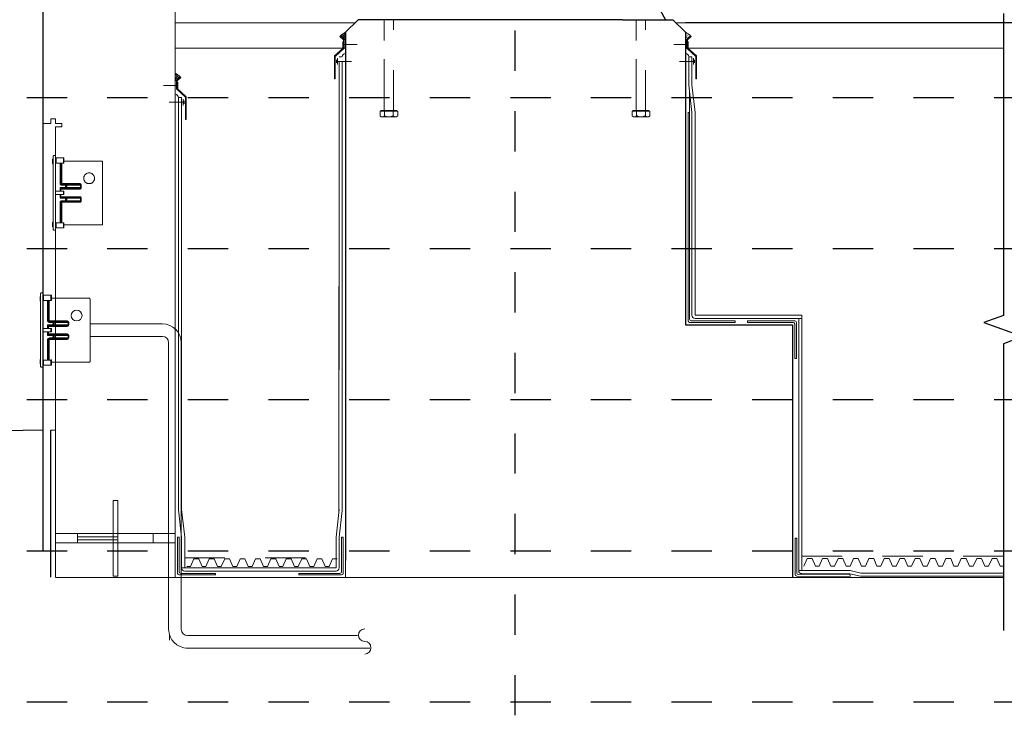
# Paper-space layout 'Layout1 (4)' of a CAD drawing. Header units: feet. Extents: x -61 to 78, y 0 to 11.
# Tile 11 of 14: x 10.9 to 13.34, y 1.43 to 3.15. Entities that reach past the tile are written whole.
import ezdxf

# ---------------------------------------------------------------- set-up
doc = ezdxf.new("R2010")
doc.units = ezdxf.units.FT
doc.header["$LTSCALE"] = 0.1
doc.header["$MEASUREMENT"] = 0
for name, pattern in [('Framing Section-MID SPAN$0$CENTER', [2, 1.25, -0.25, 0.25, -0.25]), ('Framing Section-MID SPAN$0$DASHED', [0.75, 0.5, -0.25]), ('Framing Section-MID SPAN$0$DGN Style 2', [10.034255, 6.020553, -4.013702]), ('Framing Section-MID SPAN$0$DGN Style 3', [9.381796, 6.701283, -2.680513])]:
    doc.linetypes.add(name, pattern=pattern)
doc.layers.get('0').update_dxf_attribs({"color": 252})
for name, color, linetype, lineweight in [('Framing Section-MID SPAN$0$BR_P_Beam_Stl_Det', 1, 'Continuous', 13), ('Framing Section-MID SPAN$0$BR_P_Slab_Object', 3, 'Continuous', 30), ('Framing Section-MID SPAN$0$LT_P_Luminaires', 2, 'Continuous', 0), ('Framing Section-MID SPAN$0$SC_Scratch6', 252, 'Continuous', 0), ('Framing Section-MID SPAN$0$SC_Scratch7', 252, 'Continuous', 0), ('Framing Section-MID SPAN$0$VG_P_Cells', 30, 'Continuous', 13), ('Framing Section-MID SPAN$0$VG_P_Landscape_Limits', 3, 'Continuous', 0)]:
    doc.layers.add(name, color=color, linetype=linetype, lineweight=lineweight)
for name, color, linetype in [('Framing Section-MID SPAN$0$L-ANNO-ELEVATION', 252, 'Framing Section-MID SPAN$0$DASHED'), ('Framing Section-MID SPAN$0$L-DETL-CNTR', 230, 'Framing Section-MID SPAN$0$CENTER'), ('Framing Section-MID SPAN$0$L-DETL-LINE-.25', 2, 'Continuous'), ('Framing Section-MID SPAN$0$L-SITE-FOUNDATION', 1, 'Continuous'), ('Framing Section-MID SPAN$0$L-SITE-PLANTER', 30, 'Continuous'), ('Framing Section-MID SPAN$0$L-SITE-SOIL', 13, 'Continuous'), ('Framing Section-MID SPAN$0$L-SITE-WALK', 1, 'Continuous')]:
    doc.layers.add(name, color=color, linetype=linetype)

# ---------------------------------------------------------------- blocks, each defined once
blk = doc.blocks.new('Framing Section-MID SPAN$0$BEGA')
at = {"color": 0, "linetype": 'ByBlock', "lineweight": -2}
for p, q in [((75100.6323, 35730.4003), (75100.6334, 35730.4013)), ((75100.6323, 35730.4003), (75100.6323, 35730.2771)), ((75100.6334, 35730.4013), (75100.6362, 35730.4013)), ((75100.6362, 35730.4013), (75100.6362, 35730.276)), ((75100.6315, 35730.3952), (75100.6322, 35730.3952)), ((75100.6315, 35730.3873), (75100.6315, 35730.3952)), ((75100.6322, 35730.3873), (75100.6315, 35730.3873)), ((75100.6362, 35730.3973), (75100.6498, 35730.3973)), ((75100.6373, 35730.3885), (75100.6373, 35730.3973)), ((75100.6498, 35730.3885), (75100.6373, 35730.3885)), ((75100.6441, 35730.3885), (75100.6441, 35730.3541)), ((75100.6453, 35730.3885), (75100.6453, 35730.3541)), ((75100.6468, 35730.3515), (75100.6468, 35730.3885)), ((75100.6498, 35730.3973), (75100.6498, 35730.3885)), ((75100.6505, 35730.392), (75100.7143, 35730.392)), ((75100.7156, 35730.3907), (75100.7156, 35730.286)), ((75100.6441, 35730.3541), (75100.677, 35730.3541)), ((75100.6468, 35730.3527), (75100.677, 35730.3527)), ((75100.6468, 35730.3513), (75100.6797, 35730.3513)), ((75100.6784, 35730.3512), (75100.6784, 35730.3474)), ((75100.6797, 35730.3514), (75100.6797, 35730.3473)), ((75100.6362, 35730.3412), (75100.6499, 35730.3412)), ((75100.6362, 35730.3355), (75100.6499, 35730.3355)), ((75100.6441, 35730.3473), (75100.6797, 35730.3473)), ((75100.6441, 35730.3412), (75100.6441, 35730.3473)), ((75100.6441, 35730.3473), (75100.6454, 35730.3461)), ((75100.6441, 35730.3461), (75100.677, 35730.3461)), ((75100.6441, 35730.3447), (75100.677, 35730.3447)), ((75100.6441, 35730.3355), (75100.6441, 35730.3294)), ((75100.6454, 35730.3461), (75100.6454, 35730.3412)), ((75100.6454, 35730.3307), (75100.6454, 35730.3355)), ((75100.6497, 35730.3412), (75100.6497, 35730.3384)), ((75100.6497, 35730.3355), (75100.6497, 35730.3384)), ((75100.6505, 35730.3406), (75100.6505, 35730.3384)), ((75100.6505, 35730.3362), (75100.6505, 35730.3384)), ((75100.6441, 35730.3321), (75100.677, 35730.3321)), ((75100.6441, 35730.3307), (75100.677, 35730.3307)), ((75100.6441, 35730.3294), (75100.6454, 35730.3307)), ((75100.6441, 35730.3294), (75100.6797, 35730.3294)), ((75100.6441, 35730.3227), (75100.677, 35730.3227)), ((75100.6441, 35730.2882), (75100.6441, 35730.3226)), ((75100.6453, 35730.2882), (75100.6453, 35730.3226)), ((75100.6468, 35730.3254), (75100.6797, 35730.3254)), ((75100.6468, 35730.3253), (75100.6468, 35730.2882)), ((75100.6468, 35730.3241), (75100.677, 35730.3241)), ((75100.6784, 35730.3255), (75100.6784, 35730.3294)), ((75100.6797, 35730.3253), (75100.6797, 35730.3294)), ((75100.6322, 35730.2894), (75100.6315, 35730.2894)), ((75100.6315, 35730.2894), (75100.6315, 35730.2816)), ((75100.6498, 35730.2882), (75100.6373, 35730.2882)), ((75100.6373, 35730.2882), (75100.6373, 35730.2795)), ((75100.6498, 35730.2795), (75100.6498, 35730.2882)), ((75100.6505, 35730.2847), (75100.7143, 35730.2847)), ((75100.6315, 35730.2816), (75100.6322, 35730.2816)), ((75100.6323, 35730.2771), (75100.6334, 35730.276)), ((75100.6334, 35730.276), (75100.6362, 35730.276)), ((75100.6362, 35730.2795), (75100.6498, 35730.2795))]:
    blk.add_line(p, q, dxfattribs=at)
for centre, radius in [((75100.6929, 35730.3631), 0.00909), ((75100.6542, 35730.3493), 0.0012), ((75100.6542, 35730.3274), 0.0012)]:
    blk.add_circle(centre, radius, dxfattribs=at)
for centre, radius, start, end in [((75100.7143, 35730.3907), 0.00132, 0, 90), ((75100.6468, 35730.3541), 0.00265, 180, 270), ((75100.6468, 35730.3541), 0.00143, 180, 270), ((75100.677, 35730.3514), 0.00265, 0, 90), ((75100.677, 35730.3512), 0.00143, 0, 90), ((75100.6499, 35730.3406), 0.000661, 0, 90), ((75100.6499, 35730.3362), 0.000661, 270, 0), ((75100.677, 35730.3475), 0.00143, 270, 0), ((75100.677, 35730.3473), 0.00265, 270, 0), ((75100.6468, 35730.3226), 0.00265, 90, 180), ((75100.6468, 35730.3226), 0.00143, 90, 180), ((75100.677, 35730.3294), 0.00265, 0, 90), ((75100.677, 35730.3292), 0.00143, 0, 90), ((75100.677, 35730.3255), 0.00143, 270, 0), ((75100.677, 35730.3253), 0.00265, 270, 0), ((75100.7143, 35730.286), 0.00132, 270, 0)]:
    blk.add_arc(centre, radius, start, end, dxfattribs=at)
for points in [[(75100.6498, 35730.3973), (75100.6505, 35730.3973), (75100.6505, 35730.3884), (75100.6498, 35730.3884)], [(75100.6498, 35730.2795), (75100.6505, 35730.2795), (75100.6505, 35730.2883), (75100.6498, 35730.2883)]]:
    blk.add_3dface(points, dxfattribs=at)
blk = doc.blocks.new('Framing Section-MID SPAN$0$AecDtl_BoltHeadSide_Hex_3')
at = {"linetype": 'ByBlock'}
for p, q in [((-0.175, 0.179), (-0.175, -0.179)), ((-0.016, -0.238), (-0.016, 0.238))]:
    blk.add_line(p, q, dxfattribs=at)
at = {"color": 0, "linetype": 'ByBlock', "lineweight": -2, "ltscale": 0.254001}
for p, q in [((-0.143, 0.238), (-0.016, 0.238)), ((-0.143, 0.119), (-0.016, 0.119)), ((-0.143, -0.119), (-0.016, -0.119)), ((-0.143, -0.238), (-0.016, -0.238))]:
    blk.add_line(p, q, dxfattribs=at)
at = {"color": 0, "linetype": 'ByBlock', "lineweight": -2, "ltscale": 0.254001, "flags": 128}
blk.add_lwpolyline([(-0.016, 0.214), (0, 0.214), (0, -0.214), (-0.016, -0.214)], dxfattribs=at)
at = {"color": 0, "linetype": 'ByBlock', "lineweight": -2, "ltscale": 0.254001}
for centre, radius, start, end in [((-0.103, 0.179), 0.0718, 123.8901, 236.1099), ((0.065, 0), 0.239, 150.1582, 209.8418), ((-0.103, -0.179), 0.0718, 123.8901, 236.1099)]:
    blk.add_arc(centre, radius, start, end, dxfattribs=at)
blk = doc.blocks.new('Framing Section-MID SPAN$0$AecDtl_BoltHeadSide_Hex_1')
at = {"linetype": 'ByBlock'}
for p, q in [((-0.175, 0.179), (-0.175, -0.179)), ((-0.016, -0.238), (-0.016, 0.238))]:
    blk.add_line(p, q, dxfattribs=at)
at = {"color": 0, "linetype": 'ByBlock', "lineweight": -2, "ltscale": 0.254001}
for p, q in [((-0.143, 0.238), (-0.016, 0.238)), ((-0.143, 0.119), (-0.016, 0.119)), ((-0.143, -0.119), (-0.016, -0.119)), ((-0.143, -0.238), (-0.016, -0.238))]:
    blk.add_line(p, q, dxfattribs=at)
at = {"color": 0, "linetype": 'ByBlock', "lineweight": -2, "ltscale": 0.254001, "flags": 128}
blk.add_lwpolyline([(-0.016, 0.214), (0, 0.214), (0, -0.214), (-0.016, -0.214)], dxfattribs=at)
at = {"color": 0, "linetype": 'ByBlock', "lineweight": -2, "ltscale": 0.254001}
for centre, radius, start, end in [((-0.103, 0.179), 0.0718, 123.8901, 236.1099), ((0.065, 0), 0.239, 150.1582, 209.8418), ((-0.103, -0.179), 0.0718, 123.8901, 236.1099)]:
    blk.add_arc(centre, radius, start, end, dxfattribs=at)
blk = doc.blocks.new('*U296')
at = {"layer": 'Framing Section-MID SPAN$0$L-DETL-LINE-.25', "linetype": 'Continuous'}
blk.add_lwpolyline([(0, 12.547), (0, 0.562), (-0.773, 0.281), (0.773, -0.281), (0, -0.562), (0, -11.954)], dxfattribs=at)
blk = doc.blocks.new('Framing Section-MID SPAN')
at = {"layer": 'Framing Section-MID SPAN$0$SC_Scratch6'}
h = blk.add_hatch(dxfattribs=at)
h.set_pattern_fill('AR-SAND', color=252, scale=0.012, angle=-8.260491, style=0, pattern_type=2)
h.set_pattern_definition([(142.4995, (196.67738, -43.46383), (0.00393806, 0.12042622), [0, -0.0949998, 0, -0.1062498, 0, -0.10156224]), (172.4995, (196.67738, -43.46383), (-0.1106096, 0.1763852), [0, -0.05124984, 0, -0.0856248, 0, -0.03281244]), (212.4995, (196.75426, -43.46382), (-0.19463336, 0.0003555), [0, -0.03124992, 0, -0.11249976, 0, -0.1468752]), (222.4995, (196.75426, -43.46382), (-0.1878821, 0.0548563), [0, -0.01562496, 0, -0.07374984, 0, -0.08437488])])
h.paths.add_polyline_path([(184.2912, -17.1336, -0.0853641), (184.7116, -16.8215), (184.7116, -17.4194), (184.5769, -17.4194)])
h = blk.add_hatch(dxfattribs=at)
h.set_pattern_fill('AR-SAND', color=252, scale=0.012, angle=-8.260491, style=0, pattern_type=2)
h.set_pattern_definition([(142.4995, (196.67738, -43.46383), (0.00393806, 0.12042622), [0, -0.0949998, 0, -0.1062498, 0, -0.10156224]), (172.4995, (196.67738, -43.46383), (-0.1106096, 0.1763852), [0, -0.05124984, 0, -0.0856248, 0, -0.03281244]), (212.4995, (196.75426, -43.46382), (-0.19463336, 0.0003555), [0, -0.03124992, 0, -0.11249976, 0, -0.1468752]), (222.4995, (196.75426, -43.46382), (-0.1878821, 0.0548563), [0, -0.01562496, 0, -0.07374984, 0, -0.08437488])])
h.paths.add_polyline_path([(184.2912, -17.1336, -0.0853641), (184.7116, -16.8215), (184.7116, -17.4194), (184.5769, -17.4194)])
h = blk.add_hatch(dxfattribs=at)
h.set_pattern_fill('AR-SAND', color=252, scale=0.012, angle=-8.260491, style=0, pattern_type=2)
h.set_pattern_definition([(37.5, (199.20445, -43.49874), (-0.00393705, 0.12042625), [0, -0.0949998, 0, -0.1062498, 0, -0.10156224]), (7.5, (199.20445, -43.49874), (0.1106111, 0.1763843), [0, -0.05124984, 0, -0.0856248, 0, -0.03281244]), (327.5, (199.12757, -43.49874), (0.19463336, 0.00035386), [0, -0.03124992, 0, -0.11249976, 0, -0.1468752]), (317.5, (199.12757, -43.49874), (0.1878826, 0.0548548), [0, -0.01562496, 0, -0.07374984, 0, -0.08437488])])
h.paths.add_polyline_path([(212.132, -17.1336, 0.0853641), (211.7116, -16.8215), (211.7116, -17.4194), (211.8462, -17.4194)])
h = blk.add_hatch(dxfattribs=at)
h.set_pattern_fill('AR-SAND', color=252, scale=0.012, angle=-8.260491, style=0, pattern_type=2)
h.set_pattern_definition([(37.5, (199.20445, -43.49874), (-0.00393705, 0.12042625), [0, -0.0949998, 0, -0.1062498, 0, -0.10156224]), (7.5, (199.20445, -43.49874), (0.1106111, 0.1763843), [0, -0.05124984, 0, -0.0856248, 0, -0.03281244]), (327.5, (199.12757, -43.49874), (0.19463336, 0.00035386), [0, -0.03124992, 0, -0.11249976, 0, -0.1468752]), (317.5, (199.12757, -43.49874), (0.1878826, 0.0548548), [0, -0.01562496, 0, -0.07374984, 0, -0.08437488])])
h.paths.add_polyline_path([(212.132, -17.1336, 0.0853641), (211.7116, -16.8215), (211.7116, -17.4194), (211.8462, -17.4194)])
h = blk.add_hatch(dxfattribs=at)
h.set_pattern_fill('AR-SAND', color=252, scale=0.012, angle=-8.260491, style=0, pattern_type=2)
h.set_pattern_definition([(37.5, (158.68645, -46.74958), (-0.00393705, 0.12042625), [0, -0.0949998, 0, -0.1062498, 0, -0.10156224]), (7.5, (158.68645, -46.74958), (0.1106111, 0.1763843), [0, -0.05124984, 0, -0.0856248, 0, -0.03281244]), (327.5, (158.60957, -46.74958), (0.19463336, 0.00035386), [0, -0.03124992, 0, -0.11249976, 0, -0.1468752]), (317.5, (158.60957, -46.74958), (0.1878826, 0.0548548), [0, -0.01562496, 0, -0.07374984, 0, -0.08437488])])
h.paths.add_polyline_path([(171.6134, -20.385, 0.0853641), (171.1931, -20.0729), (171.1931, -20.6708), (171.3277, -20.6708)])
h = blk.add_hatch(dxfattribs=at)
h.set_pattern_fill('AR-SAND', color=252, scale=0.012, angle=-8.260491, style=0, pattern_type=2)
h.set_pattern_definition([(37.5, (158.68645, -46.74958), (-0.00393705, 0.12042625), [0, -0.0949998, 0, -0.1062498, 0, -0.10156224]), (7.5, (158.68645, -46.74958), (0.1106111, 0.1763843), [0, -0.05124984, 0, -0.0856248, 0, -0.03281244]), (327.5, (158.60957, -46.74958), (0.19463336, 0.00035386), [0, -0.03124992, 0, -0.11249976, 0, -0.1468752]), (317.5, (158.60957, -46.74958), (0.1878826, 0.0548548), [0, -0.01562496, 0, -0.07374984, 0, -0.08437488])])
h.paths.add_polyline_path([(171.6134, -20.385, 0.0853641), (171.1931, -20.0729), (171.1931, -20.6708), (171.3277, -20.6708)])
at = {"layer": 'Framing Section-MID SPAN$0$BR_P_Beam_Stl_Det', "color": 252}
blk.add_line((170.74, -65.1076), (170.74, -64.6076), dxfattribs=at)
blk.add_line((170.74, -65.1076), (170.74, -64.6076), dxfattribs=at)
at = {"layer": 'Framing Section-MID SPAN$0$BR_P_Slab_Object', "color": 252}
for p, q in [((161.3192, -60.1193), (161.3192, -48.4261)), ((161.3192, -60.1193), (161.3192, -48.4261)), ((161.6918, -60.1223), (236.9089, -60.1277)), ((161.6918, -60.1223), (236.9089, -60.1277))]:
    blk.add_line(p, q, dxfattribs=at)
at = {"layer": 'Framing Section-MID SPAN$0$BR_P_Slab_Object', "color": 252, "lineweight": 0}
blk.add_line((161.3192, -48.4261), (161.6942, -48.4261), dxfattribs=at)
blk.add_line((161.3192, -48.4261), (161.6942, -48.4261), dxfattribs=at)
at = {"layer": 'Framing Section-MID SPAN$0$BR_P_Slab_Object', "color": 252, "flags": 128}
for points in [[(184.7036, -28.4901), (184.7067, -32.4537)], [(184.7036, -28.4901), (184.7067, -32.4537)], [(211.7116, -28.4901), (211.7116, -40.0649)], [(211.7116, -28.4901), (211.7116, -40.0649)], [(211.7116, -40.0649), (220.1955, -40.0554), (220.1955, -60.1265)], [(212.1955, -40.0554), (220.1955, -40.0554), (220.1955, -60.1265)]]:
    blk.add_lwpolyline(points, dxfattribs=at)
at = {"layer": 'Framing Section-MID SPAN$0$L-ANNO-ELEVATION'}
for points in [[(297.0024, -22.0315), (-115.4796, -22.0315)], [(297.0024, -34.0315), (-115.4796, -34.0315)], [(297.0024, -46.0315), (-115.4796, -46.0315)], [(297.0024, -58.0315), (-115.4796, -58.0315)], [(297.0024, -70.0315), (-115.4796, -70.0315)]]:
    blk.add_lwpolyline(points, dxfattribs=at)
at = {"layer": 'Framing Section-MID SPAN$0$L-DETL-CNTR'}
blk.add_lwpolyline([(198.1956, -71.0844), (198.1956, 174.3827)], dxfattribs=at)
at = {"layer": 'Framing Section-MID SPAN$0$L-SITE-FOUNDATION', "color": 252}
for points in [[(209.6956, -15.0715), (210.125, -15.8215)], [(184.7116, -16.8215), (185.7116, -15.8215)], [(189.6956, -15.8215), (185.7116, -15.8215)], [(206.6956, -15.8215), (189.6956, -15.8215)], [(206.6956, -15.8215), (210.7116, -15.8215)], [(210.7116, -15.8215), (211.7116, -16.8215)], [(184.7116, -16.8215), (184.7116, -58.7815)], [(211.7116, -16.8215), (211.7116, -40.0649)]]:
    blk.add_lwpolyline(points, dxfattribs=at)
at = {"layer": 'Framing Section-MID SPAN$0$L-SITE-PLANTER', "color": 252}
blk.add_lwpolyline([(160.6896, -15.0715), (160.6896, -58.0315)], dxfattribs=at)
at = {"layer": 'Framing Section-MID SPAN$0$L-SITE-SOIL'}
blk.add_lwpolyline([(297.0024, -16.0715), (211.7116, -16.0715)], dxfattribs=at)
at = {"layer": 'Framing Section-MID SPAN$0$L-SITE-WALK'}
blk.add_lwpolyline([(160.6983, -48.4358), (21.6135, -50.7571)], dxfattribs=at)
at = {"layer": 'Framing Section-MID SPAN$0$SC_Scratch6', "color": 252}
for p, q in [((184.3167, -17.1075), (184.2698, -17.1565)), ((184.3167, -17.1075), (184.2698, -17.1565)), ((184.2698, -17.1565), (184.5457, -17.4323)), ((184.2698, -17.1565), (184.5457, -17.4323)), ((184.3167, -17.1075), (184.6082, -17.4066)), ((184.3167, -17.1075), (184.6082, -17.4066)), ((212.1065, -17.1075), (211.815, -17.4066)), ((212.1065, -17.1075), (211.815, -17.4066)), ((212.1533, -17.1565), (211.8775, -17.4323)), ((212.1533, -17.1565), (211.8775, -17.4323)), ((212.1065, -17.1075), (212.1533, -17.1565)), ((212.1065, -17.1075), (212.1533, -17.1565)), ((184.5078, -18.0447), (184.5078, -17.5447)), ((184.5078, -18.0447), (184.5078, -17.5447)), ((184.5078, -17.7947), (185.6361, -17.7947)), ((184.5078, -17.7947), (185.6361, -17.7947)), ((184.5457, -17.4323), (184.546, -18.0479)), ((184.5457, -17.4323), (184.546, -18.0479)), ((184.6082, -17.4066), (184.6086, -18.075)), ((184.6082, -17.4066), (184.6086, -18.075)), ((211.9153, -17.7947), (210.787, -17.7947)), ((211.9153, -17.7947), (210.787, -17.7947)), ((211.815, -17.4066), (211.8146, -18.075)), ((211.815, -17.4066), (211.8146, -18.075)), ((211.8775, -17.4323), (211.8771, -18.0479)), ((211.8775, -17.4323), (211.8771, -18.0479)), ((211.9153, -18.0447), (211.9153, -17.5447)), ((211.9153, -18.0447), (211.9153, -17.5447)), ((184.546, -18.0479), (183.8403, -18.7063)), ((184.546, -18.0479), (183.8403, -18.7063)), ((183.8403, -18.7063), (183.8403, -20.5109)), ((183.8403, -18.7063), (183.8403, -20.5109)), ((184.6086, -18.075), (183.9028, -18.7335)), ((184.6086, -18.075), (183.9028, -18.7335)), ((183.9028, -18.7335), (183.9028, -20.5109)), ((183.9028, -18.7335), (183.9028, -20.5109)), ((184.4473, -18.7609), (184.2089, -18.7609)), ((184.4473, -18.7609), (184.2089, -18.7609)), ((211.8146, -18.075), (212.5203, -18.7335)), ((211.8146, -18.075), (212.5203, -18.7335)), ((211.8771, -18.0479), (212.5828, -18.7063)), ((211.8771, -18.0479), (212.5828, -18.7063)), ((211.9684, -21.0164), (211.9688, -18.7609)), ((211.9684, -21.0164), (211.9688, -18.7609)), ((211.9689, -18.7609), (212.2189, -18.7609)), ((211.9689, -18.7609), (212.2189, -18.7609)), ((212.2184, -18.7609), (212.2183, -21.0016)), ((212.2184, -18.7609), (212.2183, -21.0016)), ((212.5203, -18.7335), (212.5203, -20.5109)), ((212.5203, -18.7335), (212.5203, -20.5109)), ((212.5828, -18.7063), (212.5828, -20.5109)), ((212.5828, -18.7063), (212.5828, -20.5109)), ((183.9966, -19.0109), (183.9966, -19.2609)), ((183.9966, -19.0109), (183.9966, -19.2609)), ((184.072, -19.1359), (185.2003, -19.1359)), ((184.072, -19.1359), (185.2003, -19.1359)), ((184.1891, -54.8791), (184.2029, -19.1359)), ((184.4445, -19.1359), (184.4481, -54.8125)), ((212.3511, -19.1359), (211.2228, -19.1359)), ((212.3511, -19.1359), (211.2228, -19.1359)), ((212.4266, -19.0109), (212.4266, -19.2609)), ((212.4266, -19.0109), (212.4266, -19.2609)), ((171.3968, -21.0461), (170.2685, -21.0461)), ((171.3968, -21.0461), (170.2685, -21.0461)), ((171.2965, -20.658), (171.2961, -21.3264)), ((171.2965, -20.658), (171.2961, -21.3264)), ((171.588, -20.3589), (171.2965, -20.658)), ((171.588, -20.3589), (171.2965, -20.658)), ((171.3589, -20.6837), (171.3586, -21.2993)), ((171.3589, -20.6837), (171.3586, -21.2993)), ((171.6348, -20.4079), (171.3589, -20.6837)), ((171.6348, -20.4079), (171.3589, -20.6837)), ((171.3968, -21.2961), (171.3968, -20.7961)), ((171.3968, -21.2961), (171.3968, -20.7961)), ((171.588, -20.3589), (171.6348, -20.4079)), ((171.588, -20.3589), (171.6348, -20.4079)), ((183.9028, -20.5109), (183.8403, -20.5109)), ((183.9028, -20.5109), (183.8403, -20.5109)), ((211.9684, -21.0164), (212.2109, -23.199)), ((211.9684, -21.0164), (212.2109, -23.199)), ((212.2183, -21.0016), (212.4609, -23.1851)), ((212.2183, -21.0016), (212.4609, -23.1851)), ((212.5203, -20.5109), (212.5828, -20.5109)), ((212.5203, -20.5109), (212.5828, -20.5109)), ((171.2961, -21.3264), (172.0018, -21.9849)), ((171.2961, -21.3264), (172.0018, -21.9849)), ((171.3586, -21.2993), (172.0643, -21.9577)), ((171.3586, -21.2993), (172.0643, -21.9577)), ((212.0329, -39.6179), (212.0329, -21.5967)), ((171.8326, -22.3873), (170.7043, -22.3873)), ((171.8326, -22.3873), (170.7043, -22.3873)), ((171.4515, -54.7482), (171.4504, -22.0123)), ((171.4504, -22.0123), (171.7004, -22.0123)), ((171.4515, -54.7482), (171.4504, -22.0123)), ((171.4504, -22.0123), (171.7004, -22.0123)), ((171.7015, -54.7344), (171.7004, -22.0123)), ((171.7015, -54.7344), (171.7004, -22.0123)), ((171.9081, -22.2623), (171.9081, -22.5123)), ((171.9081, -22.2623), (171.9081, -22.5123)), ((172.0018, -21.9849), (172.0018, -23.7623)), ((172.0018, -21.9849), (172.0018, -23.7623)), ((172.0643, -21.9577), (172.0643, -23.7623)), ((172.0643, -21.9577), (172.0643, -23.7623)), ((211.8984, -23.199), (212.0234, -23.199)), ((211.8984, -23.199), (212.0234, -23.199)), ((211.9079, -39.7429), (211.9079, -23.199)), ((212.2204, -39.3054), (212.2204, -23.199)), ((212.4704, -39.3054), (212.4609, -23.1851)), ((172.0018, -23.7623), (172.0643, -23.7623)), ((172.0018, -23.7623), (172.0643, -23.7623)), ((184.1891, -54.8791), (184.1978, -32.4295)), ((184.4458, -32.4295), (184.4481, -54.8125)), ((211.9079, -39.7429), (211.9079, -36.8679)), ((212.0329, -39.6179), (212.0329, -36.8679)), ((212.2204, -39.3054), (212.2204, -36.8679)), ((212.4704, -39.3054), (212.4704, -36.854)), ((212.0329, -39.8679), (215.6579, -39.8679)), ((212.0329, -39.8679), (215.6579, -39.8679)), ((212.1579, -39.7429), (215.6579, -39.7429)), ((212.1579, -39.7429), (215.6579, -39.7429)), ((220.9455, -39.3054), (212.4704, -39.3054)), ((220.9455, -39.5554), (212.4704, -39.5554)), ((220.9455, -39.3054), (212.6955, -39.3054)), ((220.9455, -39.5554), (212.9455, -39.5554)), ((215.6579, -39.8679), (215.6579, -39.7429)), ((215.6579, -39.8679), (215.6579, -39.7429)), ((216.633, -39.8679), (216.633, -39.7429)), ((216.633, -39.7429), (220.383, -39.7429)), ((216.633, -39.8679), (216.633, -39.7429)), ((216.633, -39.7429), (220.383, -39.7429)), ((216.633, -39.8679), (220.258, -39.8679)), ((216.633, -39.8679), (220.258, -39.8679)), ((220.508, -39.8679), (220.508, -42.7429)), ((220.508, -39.8679), (220.508, -42.7429)), ((220.6953, -59.5863), (220.6955, -39.5554)), ((220.6953, -59.5863), (220.6955, -39.5554)), ((220.9455, -59.5863), (220.9455, -39.3054)), ((220.9455, -59.5863), (220.9455, -39.3054)), ((220.383, -39.9929), (220.383, -42.7429)), ((220.383, -39.9929), (220.383, -42.7429)), ((220.508, -42.7429), (220.383, -42.7429)), ((220.508, -42.7429), (220.383, -42.7429)), ((171.4515, -54.7482), (171.4515, -54.5774)), ((171.4515, -54.7482), (171.4515, -54.5774)), ((171.4515, -54.7482), (171.6942, -56.9325)), ((171.4515, -54.7482), (171.6942, -56.9325)), ((171.7015, -54.7344), (171.9442, -56.9186)), ((171.7015, -54.7344), (171.9442, -56.9186)), ((184.2052, -54.7344), (183.9625, -56.9186)), ((184.2052, -54.7344), (183.9625, -56.9186)), ((184.4481, -54.8125), (184.2125, -56.9325)), ((184.4481, -54.8125), (184.2125, -56.9325)), ((171.3817, -59.8075), (171.3817, -56.9325)), ((171.3817, -56.9325), (171.5067, -56.9325)), ((171.3817, -59.8075), (171.3817, -56.9325)), ((171.3817, -56.9325), (171.5067, -56.9325)), ((171.5067, -59.6825), (171.5067, -56.9325)), ((171.5067, -59.6825), (171.5067, -56.9325)), ((171.6942, -59.37), (171.6942, -56.9325)), ((171.6942, -59.37), (171.6942, -56.9325)), ((171.9442, -59.37), (171.9442, -56.9186)), ((171.9442, -59.37), (171.9442, -56.9186)), ((183.9625, -59.37), (183.9625, -56.9186)), ((183.9625, -59.37), (183.9625, -56.9186)), ((184.2125, -59.37), (184.2125, -56.9325)), ((184.2125, -59.37), (184.2125, -56.9325)), ((184.4, -59.6825), (184.4, -56.9325)), ((184.525, -56.9325), (184.4, -56.9325)), ((184.4, -59.6825), (184.4, -56.9325)), ((184.525, -56.9325), (184.4, -56.9325)), ((184.525, -59.8075), (184.525, -56.9325)), ((184.525, -59.8075), (184.525, -56.9325)), ((220.4158, -59.8943), (220.4158, -57.0193)), ((220.5408, -57.0193), (220.4158, -57.0193)), ((220.4158, -59.8943), (220.4158, -57.0193)), ((220.5408, -57.0193), (220.4158, -57.0193)), ((220.5408, -59.7693), (220.5408, -57.0193)), ((220.5408, -59.7693), (220.5408, -57.0193)), ((183.6956, -59.37), (171.6942, -59.37)), ((183.9625, -59.37), (171.6942, -59.37)), ((171.1942, -60.123), (184.1956, -60.1239)), ((171.1942, -60.123), (184.1956, -60.1239)), ((174.3907, -59.9325), (171.5067, -59.9325)), ((174.3907, -59.9325), (171.5067, -59.9325)), ((174.3907, -59.8075), (171.6317, -59.8075)), ((174.3907, -59.8075), (171.6317, -59.8075)), ((183.4456, -59.62), (171.9442, -59.62)), ((183.9626, -59.62), (171.9442, -59.62)), ((174.3907, -59.8075), (174.3907, -59.9325)), ((174.3907, -59.8075), (174.3907, -59.9325)), ((180.9991, -59.8075), (183.7581, -59.8075)), ((180.9991, -59.8075), (180.9991, -59.9325)), ((180.9991, -59.8075), (184.275, -59.8075)), ((180.9991, -59.8075), (180.9991, -59.9325)), ((180.9991, -59.9325), (183.8831, -59.9325)), ((180.9991, -59.9325), (184.4, -59.9325)), ((224.7854, -60.0438), (220.5408, -60.0193)), ((224.7854, -60.0438), (220.5408, -60.0193)), ((224.7854, -59.9188), (220.6658, -59.8943)), ((224.7854, -59.9188), (220.6658, -59.8943)), ((224.7833, -59.5863), (220.6955, -59.5863)), ((224.7833, -59.5863), (220.6955, -59.5863)), ((224.7395, -59.8326), (220.9453, -59.8272)), ((224.7395, -59.8326), (220.9453, -59.8272)), ((225.5902, -60.0409), (224.7548, -59.8363)), ((225.5902, -60.0409), (224.7548, -59.8363)), ((225.6305, -59.7938), (224.7833, -59.5863)), ((225.6305, -59.7938), (224.7833, -59.5863)), ((224.7854, -60.0438), (224.784, -59.9188)), ((224.7854, -60.0438), (224.784, -59.9188)), ((225.5902, -60.0409), (236.9089, -60.0412)), ((225.5902, -60.0409), (236.9089, -60.0412)), ((236.9089, -59.7938), (225.6305, -59.7938)), ((236.9089, -59.7938), (225.6305, -59.7938))]:
    blk.add_line(p, q, dxfattribs=at)
at = {"layer": 'Framing Section-MID SPAN$0$SC_Scratch6', "color": 252, "linetype": 'Framing Section-MID SPAN$0$DGN Style 2'}
for p, q in [((163.4442, -56.6431), (169.4442, -56.6431)), ((163.4442, -56.6431), (163.4442, -57.3931)), ((163.4442, -56.6431), (169.4442, -56.6431)), ((163.4442, -56.6431), (163.4442, -57.3931)), ((163.4442, -56.8931), (169.4442, -56.8931)), ((163.4442, -56.8931), (169.4442, -56.8931)), ((169.4442, -56.6431), (169.4442, -57.3931)), ((169.4442, -56.6431), (169.4442, -57.3931)), ((163.4442, -57.1431), (169.4442, -57.1431)), ((163.4442, -57.1431), (169.4442, -57.1431))]:
    blk.add_line(p, q, dxfattribs=at)
at = {"layer": 'Framing Section-MID SPAN$0$SC_Scratch6', "color": 252, "flags": 128}
for points in [[(184.072, -19.3859), (184.072, -18.8859)], [(184.072, -19.3859), (184.072, -18.8859)], [(212.3511, -19.3859), (212.3511, -18.8859)], [(212.3511, -19.3859), (212.3511, -18.8859)], [(171.8326, -22.6373), (171.8326, -22.1373)], [(171.8326, -22.6373), (171.8326, -22.1373)]]:
    blk.add_lwpolyline(points, dxfattribs=at)
blk.add_lwpolyline([(166.2567, -54.0181), (166.2567, -60.0181), (166.6317, -60.0181), (166.6317, -54.0181)], close=True, dxfattribs=at)
blk.add_lwpolyline([(166.2567, -54.0181), (166.2567, -60.0181), (166.6317, -60.0181), (166.6317, -54.0181)], close=True, dxfattribs=at)
at = {"layer": 'Framing Section-MID SPAN$0$SC_Scratch6', "color": 252}
for centre, radius, start, end in [((185.4089, -18.1997), 1.5446, 116.8359, 135), ((185.4089, -18.1997), 1.5446, 116.8359, 135), ((184.7339, -18.7774), 0.2821, 94.543682, 176.618429), ((184.7339, -18.7774), 0.2821, 94.543682, 176.618429), ((183.9625, -59.37), 0.25, 270, 360), ((183.9625, -59.37), 0.25, 270, 360), ((184.275, -59.6825), 0.125, 270, 360), ((184.275, -59.6825), 0.125, 270, 360), ((184.4, -59.8075), 0.125, 270, 360), ((184.4, -59.8075), 0.125, 270, 360)]:
    blk.add_arc(centre, radius, start, end, dxfattribs=at)
at = {"layer": 'Framing Section-MID SPAN$0$SC_Scratch6', "color": 252, "extrusion": (0, 0, -1)}
for centre, radius, start, end in [((-211.0143, -18.1997), 1.5446, 116.8359, 135), ((-211.0143, -18.1997), 1.5446, 116.8359, 135), ((-211.6892, -18.7774), 0.2821, 94.543682, 176.618429), ((-211.6892, -18.7774), 0.2821, 94.543682, 176.618429), ((-170.4958, -21.4511), 1.5446, 116.8359, 135), ((-170.4958, -21.4511), 1.5446, 116.8359, 135), ((-171.1707, -22.0288), 0.2821, 94.543682, 176.618429), ((-171.1707, -22.0288), 0.2821, 94.543682, 176.618429), ((-212.0329, -39.7429), 0.125, 270, 0), ((-212.0329, -39.7429), 0.125, 270, 360), ((-212.1579, -39.6179), 0.125, 270, 0), ((-212.1579, -39.6179), 0.125, 270, 360), ((-212.4704, -39.3054), 0.25, 270, 0), ((-212.4704, -39.3054), 0.25, 270, 360), ((-220.258, -39.9929), 0.125, 90.000001, 180.000001), ((-220.258, -39.9929), 0.125, 90.000001, 180.000001), ((-220.383, -39.8679), 0.125, 90.000001, 180.000001), ((-220.383, -39.8679), 0.125, 90.000001, 180.000001), ((-171.9442, -59.37), 0.25, 270, 0), ((-171.9442, -59.37), 0.25, 270, 0), ((-171.5067, -59.8075), 0.125, 270, 0), ((-171.5067, -59.8075), 0.125, 270, 0), ((-171.6317, -59.6825), 0.125, 270, 0), ((-171.6317, -59.6825), 0.125, 270, 0), ((-220.5408, -59.8943), 0.125, 270, 0), ((-220.5408, -59.8943), 0.125, 270, 360), ((-220.6658, -59.7693), 0.125, 270, 0), ((-220.6658, -59.7693), 0.125, 270, 360), ((-220.9453, -59.5772), 0.25, 270, 0), ((-220.9453, -59.5772), 0.25, 270, 360)]:
    blk.add_arc(centre, radius, start, end, dxfattribs=at)
at = {"layer": 'Framing Section-MID SPAN$0$SC_Scratch7', "color": 252}
for p, q in [((160.6901, -24.0715), (160.6896, -48.4397)), ((160.6901, -24.0715), (160.6896, -48.4397)), ((171.1942, -57.3931), (171.1942, -59.5078)), ((171.1942, -57.3931), (171.1942, -59.5078))]:
    blk.add_line(p, q, dxfattribs=at)
at = {"layer": 'Framing Section-MID SPAN$0$SC_Scratch7', "color": 252, "linetype": 'Framing Section-MID SPAN$0$DASHED', "flags": 128}
for points in [[(188.5312, -23.03), (188.5312, -15.8257), (187.7812, -15.8257), (187.7812, -23.03)], [(208.5426, -23.03), (208.5426, -15.8257), (207.7926, -15.8257), (207.7926, -23.03)], [(188.5312, -23.03), (188.5312, -18.1727), (187.7812, -18.1727), (187.7812, -23.03)], [(208.5426, -23.03), (208.5426, -18.1727), (207.7926, -18.1727), (207.7926, -23.03)]]:
    blk.add_lwpolyline(points, close=True, dxfattribs=at)
at = {"layer": 'Framing Section-MID SPAN$0$SC_Scratch7', "color": 252, "flags": 128}
for points in [[(221.1012, -59.2362), (221.1012, -59.2362), (221.3728, -58.6267), (221.7541, -58.6265), (222.0175, -59.2362), (222.3241, -59.236), (222.3241, -59.236)], [(221.1012, -59.2362), (221.1012, -59.2362), (221.3728, -58.6267), (221.7541, -58.6265), (222.0175, -59.2362), (222.3241, -59.236), (222.3241, -59.236)], [(222.3241, -59.236), (222.3241, -59.236), (222.5956, -58.6265), (222.9769, -58.6263), (223.2404, -59.236), (223.5469, -59.2357), (223.5469, -59.2357)], [(222.3241, -59.236), (222.3241, -59.236), (222.5956, -58.6265), (222.9769, -58.6263), (223.2404, -59.236), (223.5469, -59.2357), (223.5469, -59.2357)], [(223.5469, -59.2357), (223.5469, -59.2357), (223.8184, -58.6263), (224.1998, -58.626), (224.4632, -59.2357), (224.7697, -59.2355), (224.7697, -59.2355)], [(223.5469, -59.2357), (223.5469, -59.2357), (223.8184, -58.6263), (224.1998, -58.626), (224.4632, -59.2357), (224.7697, -59.2355), (224.7697, -59.2355)], [(223.5469, -59.2357), (223.5469, -59.2357), (223.8184, -58.6263), (224.1998, -58.626), (224.4632, -59.2357), (224.7697, -59.2355), (224.7697, -59.2355)], [(223.5469, -59.2357), (223.5469, -59.2357), (223.8184, -58.6263), (224.1998, -58.626), (224.4632, -59.2357), (224.7697, -59.2355), (224.7697, -59.2355)], [(224.7697, -59.2355), (224.7697, -59.2355), (225.0413, -58.626), (225.4226, -58.6258), (225.686, -59.2355), (225.9926, -59.2353), (225.9926, -59.2353)], [(224.7697, -59.2355), (224.7697, -59.2355), (225.0413, -58.626), (225.4226, -58.6258), (225.686, -59.2355), (225.9926, -59.2353), (225.9926, -59.2353)], [(225.9926, -59.2353), (225.9926, -59.2353), (226.2641, -58.6258), (226.6455, -58.6256), (226.9089, -59.2353), (227.2154, -59.2351), (227.2154, -59.2351)], [(225.9926, -59.2353), (225.9926, -59.2353), (226.2641, -58.6258), (226.6455, -58.6256), (226.9089, -59.2353), (227.2154, -59.2351), (227.2154, -59.2351)], [(227.2154, -59.2351), (227.2154, -59.2351), (227.487, -58.6256), (227.8683, -58.6254), (228.1317, -59.2351), (228.4383, -59.2349), (228.4383, -59.2349)], [(227.2154, -59.2351), (227.2154, -59.2351), (227.487, -58.6256), (227.8683, -58.6254), (228.1317, -59.2351), (228.4383, -59.2349), (228.4383, -59.2349)], [(228.4383, -59.2349), (228.4383, -59.2349), (228.7098, -58.6254), (229.0911, -58.6252), (229.3546, -59.2349), (229.6611, -59.2347), (229.6611, -59.2347)], [(228.4383, -59.2349), (228.4383, -59.2349), (228.7098, -58.6254), (229.0911, -58.6252), (229.3546, -59.2349), (229.6611, -59.2347), (229.6611, -59.2347)], [(228.4383, -59.2349), (228.4383, -59.2349), (228.7098, -58.6254), (229.0911, -58.6252), (229.3546, -59.2349), (229.6611, -59.2347), (229.6611, -59.2347)], [(228.4383, -59.2349), (228.4383, -59.2349), (228.7098, -58.6254), (229.0911, -58.6252), (229.3546, -59.2349), (229.6611, -59.2347), (229.6611, -59.2347)], [(229.6611, -59.2347), (229.6611, -59.2347), (229.9326, -58.6252), (230.314, -58.625), (230.5774, -59.2347), (230.8839, -59.2345), (230.8839, -59.2345)], [(229.6611, -59.2347), (229.6611, -59.2347), (229.9326, -58.6252), (230.314, -58.625), (230.5774, -59.2347), (230.8839, -59.2345), (230.8839, -59.2345)], [(230.8839, -59.2345), (230.8839, -59.2345), (231.1555, -58.625), (231.5368, -58.6248), (231.8002, -59.2345), (232.1068, -59.2343), (232.1068, -59.2343)], [(230.8839, -59.2345), (230.8839, -59.2345), (231.1555, -58.625), (231.5368, -58.6248), (231.8002, -59.2345), (232.1068, -59.2343), (232.1068, -59.2343)], [(232.1068, -59.2343), (232.1068, -59.2343), (232.3783, -58.6248), (232.7597, -58.6246), (233.0231, -59.2343), (233.3296, -59.2341), (233.3296, -59.2341)], [(232.1068, -59.2343), (232.1068, -59.2343), (232.3783, -58.6248), (232.7597, -58.6246), (233.0231, -59.2343), (233.3296, -59.2341), (233.3296, -59.2341)], [(233.3296, -59.2341), (233.3296, -59.2341), (233.6012, -58.6246), (233.9825, -58.6244), (234.2459, -59.2341), (234.5525, -59.2339), (234.5525, -59.2339)], [(233.3296, -59.2341), (233.3296, -59.2341), (233.6012, -58.6246), (233.9825, -58.6244), (234.2459, -59.2341), (234.5525, -59.2339), (234.5525, -59.2339)], [(234.5525, -59.2339), (234.5525, -59.2339), (234.824, -58.6244), (235.2053, -58.6242), (235.4688, -59.2339), (235.7753, -59.2336), (235.7753, -59.2336)], [(234.5525, -59.2339), (234.5525, -59.2339), (234.824, -58.6244), (235.2053, -58.6242), (235.4688, -59.2339), (235.7753, -59.2336), (235.7753, -59.2336)], [(235.7753, -59.2336), (235.7753, -59.2336), (236.0468, -58.6242), (236.4282, -58.624), (236.6916, -59.2336), (236.9981, -59.2334), (236.9981, -59.2334)], [(235.7753, -59.2336), (235.7753, -59.2336), (236.0468, -58.6242), (236.4282, -58.624), (236.6916, -59.2336), (236.9981, -59.2334), (236.9981, -59.2334)], [(172.1065, -59.265), (172.4056, -59.265), (172.6771, -58.6555), (173.0585, -58.6553), (173.3219, -59.265), (173.6284, -59.2648), (173.6284, -59.2648)], [(172.1065, -59.265), (172.4056, -59.265), (172.6771, -58.6555), (173.0585, -58.6553), (173.3219, -59.265), (173.6284, -59.2648), (173.6284, -59.2648)], [(173.3293, -59.2648), (173.6284, -59.2648), (173.9, -58.6553), (174.2813, -58.6551), (174.5447, -59.2648), (174.8513, -59.2646), (174.8513, -59.2646)], [(173.3293, -59.2648), (173.6284, -59.2648), (173.9, -58.6553), (174.2813, -58.6551), (174.5447, -59.2648), (174.8513, -59.2646), (174.8513, -59.2646)], [(174.5522, -59.2646), (174.8513, -59.2646), (175.1228, -58.6551), (175.5042, -58.6549), (175.7676, -59.2646), (176.0741, -59.2643), (176.0741, -59.2643)], [(174.5522, -59.2646), (174.8513, -59.2646), (175.1228, -58.6551), (175.5042, -58.6549), (175.7676, -59.2646), (176.0741, -59.2643), (176.0741, -59.2643)], [(175.775, -59.2643), (176.0741, -59.2643), (176.3457, -58.6549), (176.727, -58.6546), (176.9904, -59.2643), (177.297, -59.2641), (177.297, -59.2641)], [(175.775, -59.2643), (176.0741, -59.2643), (176.3457, -58.6549), (176.727, -58.6546), (176.9904, -59.2643), (177.297, -59.2641), (177.297, -59.2641)], [(176.9979, -59.2641), (177.297, -59.2641), (177.5685, -58.6546), (177.9498, -58.6544), (178.2133, -59.2641), (178.5198, -59.2639), (178.5198, -59.2639)], [(176.9979, -59.2641), (177.297, -59.2641), (177.5685, -58.6546), (177.9498, -58.6544), (178.2133, -59.2641), (178.5198, -59.2639), (178.5198, -59.2639)], [(178.2207, -59.2639), (178.5198, -59.2639), (178.7913, -58.6544), (179.1727, -58.6542), (179.4361, -59.2639), (179.7426, -59.2637), (179.7426, -59.2637)], [(178.2207, -59.2639), (178.5198, -59.2639), (178.7913, -58.6544), (179.1727, -58.6542), (179.4361, -59.2639), (179.7426, -59.2637), (179.7426, -59.2637)], [(179.4435, -59.2637), (179.7426, -59.2637), (180.0142, -58.6542), (180.3955, -58.654), (180.6589, -59.2637), (180.9655, -59.2635), (180.9655, -59.2635)], [(179.4435, -59.2637), (179.7426, -59.2637), (180.0142, -58.6542), (180.3955, -58.654), (180.6589, -59.2637), (180.9655, -59.2635), (180.9655, -59.2635)], [(180.6664, -59.2635), (180.9655, -59.2635), (181.237, -58.654), (181.6184, -58.6538), (181.8818, -59.2635), (182.1883, -59.2633), (182.1883, -59.2633)], [(180.6664, -59.2635), (180.9655, -59.2635), (181.237, -58.654), (181.6184, -58.6538), (181.8818, -59.2635), (182.1883, -59.2633), (182.1883, -59.2633)], [(181.8892, -59.2633), (182.1883, -59.2633), (182.4599, -58.6538), (182.8412, -58.6536), (183.1046, -59.2633), (183.4111, -59.2631), (183.4111, -59.2631)], [(181.8892, -59.2633), (182.1883, -59.2633), (182.4599, -58.6538), (182.8412, -58.6536), (183.1046, -59.2633), (183.4111, -59.2631), (183.4111, -59.2631)], [(183.1046, -59.2633), (183.4037, -59.2633), (183.6752, -58.6538), (184.0566, -58.6536)]]:
    blk.add_lwpolyline(points, dxfattribs=at)
at = {"layer": 'Framing Section-MID SPAN$0$VG_P_Cells', "color": 252}
for p, q in [((160.6901, -15.0715), (160.6901, -24.0715)), ((160.6901, -15.0715), (160.6901, -24.0715)), ((160.6896, -22.4109), (160.6901, -24.0715)), ((160.6896, -22.4109), (160.6901, -24.0715)), ((161.3121, -24.0715), (160.6901, -24.0715)), ((161.3121, -24.0715), (160.6901, -24.0715)), ((161.3121, -23.6983), (161.3121, -24.0715)), ((161.6853, -23.6983), (161.3121, -23.6983)), ((161.3121, -23.6983), (161.3121, -24.0715)), ((161.6853, -23.6983), (161.3121, -23.6983)), ((161.6853, -23.6983), (161.6853, -24.0715)), ((161.6853, -23.6983), (161.6853, -24.0715)), ((161.6853, -24.0715), (162.1828, -24.0714)), ((161.6853, -24.0715), (162.1828, -24.0714)), ((162.1828, -24.0714), (162.1828, -24.3215)), ((162.1828, -24.0714), (162.1828, -24.3215)), ((161.6853, -24.3215), (161.6918, -60.1223)), ((161.6853, -24.3215), (162.1828, -24.3215)), ((161.6853, -24.3215), (161.6918, -60.1223)), ((161.6853, -24.3215), (162.1828, -24.3215)), ((184.7067, -32.4537), (184.7125, -60.1239)), ((184.7067, -32.4537), (184.7125, -60.1239)), ((161.6942, -56.6431), (171.1942, -56.6431)), ((161.6942, -56.6431), (171.1942, -56.6431)), ((161.6942, -57.3931), (161.6942, -60.12)), ((161.6942, -57.3931), (171.1942, -57.3931)), ((161.6942, -57.3931), (161.6942, -60.12)), ((161.6942, -57.3931), (171.1942, -57.3931)), ((171.1942, -57.3931), (171.1942, -60.12)), ((171.1942, -57.3931), (171.1942, -60.12))]:
    blk.add_line(p, q, dxfattribs=at)
at = {"layer": 'Framing Section-MID SPAN$0$VG_P_Cells', "color": 252, "ltscale": 12}
blk.add_line((171.1901, -15.0715), (171.1985, -60.123), dxfattribs=at)
blk.add_line((171.1901, -15.0715), (171.1985, -60.123), dxfattribs=at)
at = {"layer": 'Framing Section-MID SPAN$0$VG_P_Landscape_Limits', "color": 252}
for p, q in [((171.1896, -16.0715), (185.4616, -16.0715)), ((210.9616, -16.0715), (236.9089, -16.0715)), ((171.1896, -18.0715), (184.7116, -18.0715)), ((211.7116, -18.0715), (236.9089, -18.0715)), ((211.7116, -18.0715), (236.9089, -18.0715)), ((170.1868, -39.9891), (164.4368, -39.9891)), ((170.1868, -39.9891), (164.4368, -39.9891)), ((170.1868, -39.9891), (164.4368, -39.9891)), ((164.4368, -40.9891), (170.1868, -40.9891)), ((164.4368, -40.9891), (170.1868, -40.9891)), ((164.4368, -40.9891), (170.1868, -40.9891)), ((170.6722, -41.4891), (170.6722, -64.2445)), ((170.6722, -41.4891), (170.6722, -64.2445)), ((170.6722, -41.4891), (170.6722, -64.2445)), ((171.6722, -64.2445), (171.6722, -41.4891)), ((171.6722, -64.2445), (171.6722, -41.4891)), ((171.6722, -64.2445), (171.6722, -41.4891)), ((185.6538, -64.7445), (172.1722, -64.7445)), ((185.6538, -64.7445), (172.1722, -64.7445)), ((185.6538, -64.7445), (172.1722, -64.7445)), ((172.0528, -65.7445), (186.6538, -65.7445)), ((172.0528, -65.7445), (186.6538, -65.7445)), ((172.0528, -65.7445), (186.6538, -65.7445))]:
    blk.add_line(p, q, dxfattribs=at)
at = {"layer": 'Framing Section-MID SPAN$0$VG_P_Landscape_Limits', "color": 252, "linetype": 'Framing Section-MID SPAN$0$DGN Style 3'}
for p, q in [((171.9442, -58.5645), (183.9625, -58.5645)), ((171.9442, -58.5645), (183.9625, -58.5645)), ((220.9455, -58.4386), (236.9089, -58.4386)), ((220.9455, -58.4386), (236.9089, -58.4386))]:
    blk.add_line(p, q, dxfattribs=at)
at = {"layer": 'Framing Section-MID SPAN$0$VG_P_Landscape_Limits', "color": 252}
for centre, radius, start, end in [((170.1722, -41.4891), 1.5, 0, 90), ((170.1722, -41.4891), 1.5, 0, 90), ((170.1722, -41.4891), 1.5, 0, 90), ((170.1722, -41.4891), 0.5, 0, 90), ((170.1722, -41.4891), 0.5, 0, 90), ((170.1722, -41.4891), 0.5, 0, 90), ((172.1722, -64.2445), 1.5, 180, 270), ((172.1722, -64.2445), 1.5, 180, 270), ((172.1722, -64.2445), 1.5, 180, 270), ((172.1722, -64.2445), 0.5, 180, 270), ((172.1722, -64.2445), 0.5, 180, 270), ((172.1722, -64.2445), 0.5, 180, 270), ((186.2352, -64.7174), 0.5, 90, 270), ((186.2352, -64.7174), 0.5, 90, 270), ((186.2352, -64.7174), 0.5, 90, 270), ((186.2352, -65.7174), 0.5, 270, 90), ((186.2352, -65.7174), 0.5, 270, 90), ((186.2352, -65.7174), 0.5, 270, 90)]:
    blk.add_arc(centre, radius, start, end, dxfattribs=at)
at = {"xscale": 2, "yscale": 2, "zscale": 2}
blk.add_blockref('*U296', (236.95, -40.4357), dxfattribs=at)
at = {"layer": 'Framing Section-MID SPAN$0$LT_P_Luminaires', "color": 252, "linetype": 'Framing Section-MID SPAN$0$DGN Style 2'}
for xscale, yscale, zscale in [(47.244, 47.244, 47.244), (47.24399999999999, 47.24399999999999, 47.24399999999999)]:
    blk.add_blockref('Framing Section-MID SPAN$0$BEGA', (-3547892.7757, -1688073.6929), dxfattribs=dict(at, xscale=xscale, yscale=yscale, zscale=zscale))
at = {"layer": 'Framing Section-MID SPAN$0$SC_Scratch7', "color": 252, "linetype": 'Framing Section-MID SPAN$0$DGN Style 2', "xscale": 2.952750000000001, "yscale": -2.952750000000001, "zscale": 2.952750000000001}
for name, p, rotation in [('Framing Section-MID SPAN$0$AecDtl_BoltHeadSide_Hex_3', (188.1562, -23.03), 89.99999991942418), ('Framing Section-MID SPAN$0$AecDtl_BoltHeadSide_Hex_1', (188.1562, -23.03), 89.99999991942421), ('Framing Section-MID SPAN$0$AecDtl_BoltHeadSide_Hex_3', (208.1676, -23.03), 89.99999991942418), ('Framing Section-MID SPAN$0$AecDtl_BoltHeadSide_Hex_1', (208.1676, -23.03), 89.99999991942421)]:
    blk.add_blockref(name, p, dxfattribs=dict(at, rotation=rotation))
at = {"layer": 'Framing Section-MID SPAN$0$VG_P_Landscape_Limits', "color": 252, "xscale": 47.244, "yscale": 47.244, "zscale": 47.244}
blk.add_blockref('Framing Section-MID SPAN$0$BEGA', (-3547893.7698, -1688084.5974), dxfattribs=at)
blk.add_blockref('Framing Section-MID SPAN$0$BEGA', (-3547893.7698, -1688084.5974), dxfattribs=at)
blk.add_blockref('Framing Section-MID SPAN$0$BEGA', (-3547893.7698, -1688084.5974), dxfattribs=at)

psp = doc.layouts.new('Layout1 (4)')

# ---------------------------------------------------------------- block references
at = {"xscale": 0.03124999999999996, "yscale": 0.03124999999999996, "zscale": 0.03124999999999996}
psp.add_blockref('Framing Section-MID SPAN', (5.9368, 3.6483), dxfattribs=at)

doc.saveas('drawing.dxf')
